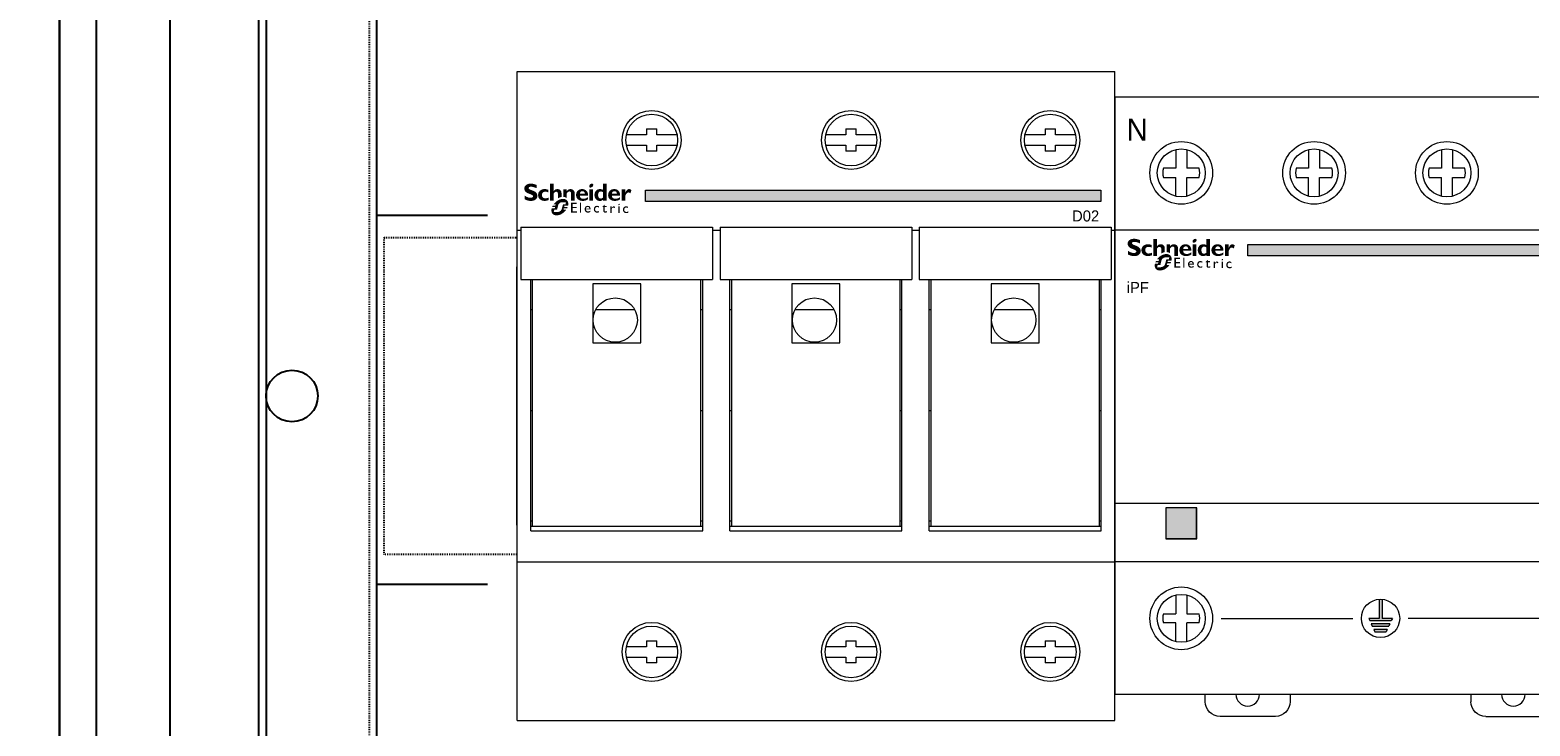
# Model space of a CAD drawing. Header units: millimetres. Extents: x 53896 to 55996, y -16755 to -13785.
# Tile 19 of 24: x 54675 to 54878, y -14659 to -14565. Entities that reach past the tile are written whole.
import ezdxf
from ezdxf.enums import TextEntityAlignment as Align

# ---------------------------------------------------------------- set-up
doc = ezdxf.new("R2010")
doc.units = ezdxf.units.MM
doc.header["$MEASUREMENT"] = 0
doc.linetypes.add('POINTILLE', pattern=[0.2, 0.06, -0.14])
doc.layers.add('2DE_OBJ_Schneider-Devices', color=7, linetype='Continuous', lineweight=18)
doc.layers.add('2DE_OBJ_Schneider-Logo', color=112, linetype='Continuous', lineweight=0)
for name, color, linetype in [('CP_WIPEOUT', 254, 'Continuous'), ('LAYER1', 7, 'Continuous'), ('LAYER13', 7, 'Continuous'), ('LAYER19', 7, 'Continuous'), ('LAYER27', 7, 'Continuous'), ('LAYER3', 7, 'Continuous'), ('LAYER9', 7, 'Continuous')]:
    doc.layers.add(name, color=color, linetype=linetype)
doc.styles.add('CP_ATTR', font='arial.ttf')

# ---------------------------------------------------------------- blocks, each defined once
blk = doc.blocks.new('SYMBOLE_G')
at = {"layer": 'LAYER3', "color": 7}
blk.add_lwpolyline([(0, 0), (595, 0), (595, -1830), (0, -1830)], close=True, dxfattribs=at)
blk = doc.blocks.new('__EDIGRA2__3456_G')
at = {"layer": 'LAYER27', "color": 7}
blk.add_lwpolyline([(5, -5), (300, -5), (300, -1675), (5, -1675)], close=True, dxfattribs=at)
at = {"layer": 'LAYER3', "color": 7}
blk.add_line((28, -15), (28, -1665), dxfattribs=at)
for points in [[(0, 0), (305, 0), (305, -1830), (0, -1830)], [(15, -15), (290, -15), (290, -1665), (15, -1665)], [(15, -15), (28, -15), (28, -1665), (15, -1665)]]:
    blk.add_lwpolyline(points, close=True, dxfattribs=at)
at = {"layer": 'LAYER9', "color": 7}
for p, q in [((43, -1665), (43, -15)), ((43, -665), (58, -665)), ((43, -715), (58, -715))]:
    blk.add_line(p, q, dxfattribs=at)
blk = doc.blocks.new('__EDIGRA2__3460_G')
at = {"layer": 'LAYER13', "color": 7, "linetype": 'POINTILLE'}
blk.add_lwpolyline([(15, 0), (235, 0), (235, -150), (15, -150)], close=True, dxfattribs=at)
at = {"layer": 'LAYER13', "color": 7}
blk.add_lwpolyline([(35, -57), (215, -57), (215, -92), (35, -92)], close=True, dxfattribs=at)
at = {"layer": 'LAYER19', "color": 7}
blk.add_lwpolyline([(0, 0), (250, 0), (250, -150), (0, -150)], close=True, dxfattribs=at)
at = {"layer": 'LAYER19', "color": 253, "linetype": 'POINTILLE'}
blk.add_lwpolyline([(17, -53), (233, -53), (233, -96), (17, -96)], close=True, dxfattribs=at)
at = {"layer": 'LAYER19', "color": 7}
blk.add_circle((4.5, -74.5), 3.5, dxfattribs=at)
blk = doc.blocks.new('Logo Schneider_2009')
for points in [[(1.62, 8.12), (1.87, 8.01), (2.17, 7.9), (2.51, 7.77), (2.73, 7.68), (2.98, 7.54), (3.16, 7.4), (3.26, 7.26), (3.3, 7.1), (3.29, 7.04), (3.24, 6.86), (3.13, 6.73), (2.95, 6.63), (2.72, 6.57), (2.41, 6.55), (2.37, 6.55), (2.18, 6.56), (1.97, 6.59), (1.76, 6.64), (1.55, 6.71), (1.32, 6.79), (1.09, 6.9), (0.85, 7.02), (0.61, 7.16), (0.36, 7.32), (0.36, 6.02), (0.45, 5.97), (0.69, 5.86), (0.93, 5.76), (1.16, 5.67), (1.4, 5.6), (1.63, 5.54), (1.86, 5.49), (2.08, 5.46), (2.31, 5.44), (2.53, 5.43), (2.63, 5.43), (2.89, 5.45), (3.15, 5.48), (3.38, 5.53), (3.61, 5.6), (3.82, 5.69), (4.02, 5.8), (4.2, 5.92), (4.3, 6), (4.47, 6.17), (4.6, 6.35), (4.71, 6.55), (4.79, 6.77), (4.83, 7.01), (4.85, 7.26), (4.84, 7.35), (4.82, 7.58), (4.76, 7.8), (4.68, 8.01), (4.56, 8.2), (4.42, 8.38), (4.25, 8.55), (4.04, 8.71), (3.98, 8.75), (3.84, 8.82), (3.67, 8.9), (3.45, 9), (3.2, 9.11), (2.9, 9.23), (2.57, 9.36), (2.35, 9.45), (2.1, 9.58), (1.91, 9.72), (1.8, 9.86), (1.77, 10.01), (1.77, 10.04), (1.82, 10.21), (1.93, 10.33), (2.11, 10.42), (2.36, 10.48), (2.67, 10.5), (2.7, 10.49), (2.88, 10.49), (3.07, 10.46), (3.28, 10.42), (3.51, 10.36), (3.75, 10.28), (4.01, 10.19), (4.28, 10.09), (4.57, 9.97), (4.57, 11.12), (4.4, 11.19), (4.16, 11.29), (3.91, 11.37), (3.67, 11.44), (3.44, 11.5), (3.2, 11.54), (2.97, 11.57), (2.75, 11.59), (2.53, 11.59), (2.44, 11.59), (2.17, 11.58), (1.91, 11.55), (1.67, 11.5), (1.45, 11.43), (1.24, 11.35), (1.05, 11.24), (0.87, 11.12), (0.83, 11.1), (0.65, 10.93), (0.5, 10.75), (0.39, 10.56), (0.3, 10.34), (0.25, 10.11), (0.24, 9.87), (0.24, 9.79), (0.26, 9.55), (0.32, 9.32), (0.4, 9.11), (0.51, 8.91), (0.65, 8.73), (0.82, 8.57), (1.02, 8.42), (1.09, 8.37), (1.22, 8.3), (1.4, 8.22)], [(12.28, 6.41), (12.16, 6.34), (12.16, 7.83), (12.14, 8.11), (12.08, 8.34), (11.98, 8.51), (11.84, 8.63), (11.65, 8.7), (11.51, 8.71), (11.33, 8.68), (11.14, 8.6), (10.96, 8.46), (10.77, 8.26), (10.65, 8.1), (10.65, 5.51), (9.38, 5.51), (9.38, 11.52), (10.65, 11.52), (10.65, 8.99), (10.67, 8.99), (10.84, 9.18), (11.03, 9.34), (11.22, 9.47), (11.43, 9.56), (11.65, 9.62), (11.87, 9.65), (11.95, 9.65), (12.21, 9.64), (12.45, 9.59), (12.66, 9.5), (12.86, 9.39), (12.97, 9.3), (13.12, 9.13), (13.24, 8.95), (13.34, 8.74), (13.4, 8.51), (13.43, 8.26), (13.43, 8.1), (13.43, 6.86), (13.26, 6.83), (13.14, 6.79), (13.01, 6.75), (12.89, 6.71), (12.77, 6.66), (12.64, 6.6), (12.52, 6.54), (12.4, 6.48)], [(8.85, 6.63), (8.6, 6.54), (8.33, 6.46), (8.09, 6.4), (7.89, 6.37), (7.71, 6.35), (7.69, 6.35), (7.44, 6.38), (7.21, 6.44), (7, 6.54), (6.83, 6.69), (6.68, 6.86), (6.58, 7.06), (6.51, 7.29), (6.49, 7.55), (6.51, 7.77), (6.55, 7.99), (6.63, 8.18), (6.73, 8.34), (6.87, 8.48), (7.04, 8.58), (7.25, 8.65), (7.48, 8.7), (7.75, 8.71), (7.86, 8.71), (8.1, 8.68), (8.33, 8.62), (8.56, 8.54), (8.79, 8.43), (8.79, 9.4), (8.62, 9.45), (8.38, 9.52), (8.13, 9.58), (7.9, 9.62), (7.66, 9.64), (7.44, 9.65), (7.28, 9.65), (7.03, 9.63), (6.79, 9.58), (6.56, 9.52), (6.34, 9.44), (6.14, 9.33), (5.95, 9.21), (5.77, 9.06), (5.73, 9.03), (5.57, 8.86), (5.43, 8.67), (5.32, 8.47), (5.23, 8.26), (5.17, 8.03), (5.13, 7.79), (5.12, 7.53), (5.12, 7.49), (5.14, 7.24), (5.18, 7), (5.25, 6.77), (5.34, 6.56), (5.46, 6.37), (5.6, 6.19), (5.77, 6.02), (5.89, 5.92), (6.07, 5.8), (6.27, 5.69), (6.48, 5.61), (6.71, 5.54), (6.95, 5.49), (7.2, 5.46), (7.47, 5.45), (7.65, 5.46), (7.87, 5.48), (8.1, 5.51), (8.34, 5.57), (8.59, 5.64), (8.85, 5.73)], [(14.3, 6.84), (14.15, 6.86), (14.04, 6.86), (14.04, 9.57), (15.32, 9.57), (15.32, 9), (15.5, 9.19), (15.69, 9.35), (15.89, 9.47), (16.1, 9.56), (16.32, 9.62), (16.55, 9.65), (16.63, 9.65), (16.89, 9.64), (17.13, 9.58), (17.34, 9.5), (17.54, 9.38), (17.61, 9.32), (17.77, 9.16), (17.9, 8.99), (18, 8.78), (18.07, 8.56), (18.11, 8.31), (18.12, 8.1), (18.12, 5.51), (16.85, 5.51), (16.85, 8), (16.82, 8.28), (16.76, 8.49), (16.64, 8.65), (16.49, 8.76), (16.28, 8.8), (16.2, 8.81), (16.02, 8.78), (15.84, 8.7), (15.66, 8.55), (15.48, 8.36), (15.32, 8.14), (15.32, 6.4), (15.28, 6.44), (15.18, 6.52), (15.07, 6.59), (14.96, 6.65), (14.84, 6.71), (14.71, 6.75), (14.58, 6.79), (14.44, 6.82)], [(36.55, 8.09), (36.69, 8.25), (36.84, 8.36), (37, 8.43), (37.16, 8.46), (37.24, 8.45), (37.44, 8.4), (37.67, 8.31), (37.93, 8.16), (38.28, 9.3), (38.07, 9.44), (37.83, 9.56), (37.62, 9.63), (37.44, 9.65), (37.41, 9.65), (37.23, 9.63), (37.06, 9.57), (36.89, 9.47), (36.73, 9.33), (36.57, 9.16), (36.42, 8.95), (36.28, 8.7), (36.14, 8.42), (36.12, 8.42), (36.12, 9.59), (34.85, 9.59), (34.85, 5.53), (36.12, 5.53), (36.12, 7.28), (36.14, 7.33), (36.27, 7.63), (36.41, 7.88)], [(17.35, 4.39), (18.84, 4.39), (18.84, 4.85), (16.85, 4.85), (16.85, 1.32), (18.88, 1.32), (18.88, 1.79), (17.35, 1.79), (17.35, 2.89), (18.79, 2.89), (18.79, 3.33), (17.35, 3.33)], [(20.41, 4.85), (19.96, 4.85), (19.96, 1.32), (20.41, 1.32)], [(26.21, 3.69), (26.05, 3.7), (25.97, 3.7), (25.79, 3.68), (25.62, 3.63), (25.47, 3.57), (25.34, 3.48), (25.22, 3.36), (25.15, 3.27), (25.06, 3.13), (25, 2.98), (24.95, 2.82), (24.92, 2.64), (24.91, 2.45), (24.92, 2.37), (24.94, 2.19), (24.98, 2.02), (25.04, 1.87), (25.13, 1.73), (25.24, 1.6), (25.29, 1.56), (25.42, 1.46), (25.57, 1.38), (25.72, 1.32), (25.9, 1.29), (26.08, 1.28), (26.1, 1.28), (26.29, 1.29), (26.46, 1.32), (26.62, 1.36), (26.77, 1.42), (26.77, 1.87), (26.65, 1.82), (26.48, 1.76), (26.31, 1.73), (26.16, 1.72), (25.99, 1.73), (25.83, 1.76), (25.69, 1.82), (25.58, 1.9), (25.49, 2.01), (25.43, 2.14), (25.39, 2.3), (25.38, 2.48), (25.38, 2.61), (25.42, 2.78), (25.48, 2.94), (25.57, 3.07), (25.61, 3.11), (25.75, 3.2), (25.9, 3.26), (26.08, 3.28), (26.09, 3.28), (26.24, 3.26), (26.39, 3.22), (26.56, 3.14), (26.73, 3.04), (26.73, 3.53), (26.72, 3.53), (26.54, 3.61), (26.37, 3.66)], [(29.47, 3.65), (28.74, 3.65), (28.74, 4.14), (27.88, 3.29), (27.88, 3.24), (28.27, 3.24), (28.27, 2.01), (28.28, 1.89), (28.31, 1.73), (28.36, 1.59), (28.45, 1.48), (28.55, 1.39), (28.69, 1.33), (28.85, 1.29), (29.03, 1.28), (29.09, 1.28), (29.25, 1.31), (29.42, 1.36), (29.59, 1.44), (29.59, 1.87), (29.55, 1.85), (29.38, 1.77), (29.22, 1.72), (29.06, 1.7), (28.98, 1.71), (28.84, 1.77), (28.76, 1.88), (28.74, 2.05), (28.74, 3.24), (29.47, 3.24)], [(32.08, 3.51), (31.94, 3.53), (31.87, 3.52), (31.75, 3.48), (31.63, 3.4), (31.51, 3.29), (31.38, 3.13), (31.26, 2.94), (31.26, 3.47), (30.8, 3.47), (30.8, 1.15), (31.26, 1.15), (31.26, 2.36), (31.26, 2.41), (31.29, 2.58), (31.34, 2.74), (31.43, 2.88), (31.52, 2.97), (31.66, 3.05), (31.82, 3.08), (31.94, 3.06), (32.09, 2.99), (32.25, 2.86), (32.49, 3.26), (32.39, 3.35), (32.23, 3.45)], [(35.5, 3.1), (35.42, 2.96), (35.35, 2.81), (35.31, 2.65), (35.28, 2.47), (35.27, 2.28), (35.27, 2.2), (35.29, 2.02), (35.33, 1.85), (35.4, 1.7), (35.48, 1.56), (35.59, 1.43), (35.64, 1.38), (35.78, 1.28), (35.92, 1.21), (36.08, 1.15), (36.25, 1.12), (36.44, 1.11), (36.45, 1.11), (36.64, 1.12), (36.82, 1.15), (36.98, 1.19), (37.13, 1.25), (37.13, 1.7), (37.01, 1.65), (36.83, 1.59), (36.67, 1.56), (36.52, 1.55), (36.34, 1.56), (36.18, 1.59), (36.05, 1.65), (35.93, 1.73), (35.85, 1.84), (35.78, 1.97), (35.75, 2.13), (35.73, 2.31), (35.74, 2.44), (35.78, 2.61), (35.84, 2.77), (35.93, 2.9), (35.97, 2.93), (36.1, 3.03), (36.26, 3.09), (36.44, 3.11), (36.44, 3.11), (36.59, 3.09), (36.75, 3.05), (36.91, 2.97), (37.08, 2.87), (37.08, 3.36), (37.08, 3.36), (36.9, 3.44), (36.73, 3.49), (36.57, 3.52), (36.41, 3.53), (36.33, 3.53), (36.14, 3.51), (35.98, 3.46), (35.83, 3.4), (35.7, 3.3), (35.58, 3.19)]]:
    blk.add_hatch(color=112).paths.add_polyline_path(points)
h = blk.add_hatch(color=112)
h.paths.add_polyline_path([(23.78, 11.44), (23.57, 11.28), (23.57, 11.28), (23.4, 11.07), (23.29, 10.86), (23.26, 10.65), (23.27, 10.52), (23.35, 10.33), (23.51, 10.22), (23.75, 10.18), (23.77, 10.18), (23.98, 10.22), (24.19, 10.33), (24.4, 10.5), (24.57, 10.69), (24.67, 10.9), (24.71, 11.11), (24.7, 11.24), (24.62, 11.43), (24.46, 11.54), (24.22, 11.58), (24.21, 11.58), (23.99, 11.54)])
h.paths.add_polyline_path([(24.61, 9.57), (23.34, 9.57), (23.34, 5.51), (24.61, 5.51)])
h = blk.add_hatch(color=112)
h.paths.add_polyline_path([(28.16, 9.4), (27.93, 9.5), (27.69, 9.57), (27.46, 9.62), (27.22, 9.65), (27.1, 9.65), (26.85, 9.64), (26.61, 9.6), (26.38, 9.53), (26.17, 9.44), (25.97, 9.32), (25.79, 9.18), (25.69, 9.08), (25.55, 8.91), (25.42, 8.71), (25.32, 8.51), (25.24, 8.29), (25.19, 8.05), (25.15, 7.81), (25.14, 7.55), (25.15, 7.29), (25.19, 7.05), (25.25, 6.82), (25.33, 6.6), (25.43, 6.39), (25.56, 6.2), (25.69, 6.04), (25.86, 5.87), (26.05, 5.72), (26.25, 5.61), (26.46, 5.52), (26.69, 5.46), (26.93, 5.43), (27.04, 5.43), (27.29, 5.45), (27.52, 5.49), (27.74, 5.57), (27.95, 5.69), (28.15, 5.83), (28.16, 5.84), (28.16, 5.51), (29.44, 5.51), (29.44, 11.52), (28.16, 11.52)])
h.paths.add_polyline_path([(28.16, 8.58), (28.16, 6.63), (27.95, 6.47), (27.73, 6.36), (27.52, 6.3), (27.42, 6.3), (27.19, 6.31), (27, 6.37), (26.83, 6.46), (26.69, 6.59), (26.58, 6.76), (26.51, 6.96), (26.46, 7.2), (26.43, 7.52), (26.45, 7.81), (26.49, 8.06), (26.56, 8.28), (26.66, 8.45), (26.79, 8.59), (26.95, 8.7), (27.13, 8.77), (27.35, 8.8), (27.46, 8.81), (27.69, 8.78), (27.91, 8.71)], flags=16)
h = blk.add_hatch(color=112)
h.paths.add_polyline_path([(11.79, 5.39), (11.67, 5.31), (11.55, 5.21), (11.44, 5.12), (11.32, 5.01), (11.21, 4.9), (11.19, 4.88), (11.09, 4.78), (10.99, 4.68), (10.89, 4.58), (10.8, 4.47), (10.72, 4.36), (10.63, 4.25), (11.4, 4.25), (11.23, 3.74), (10.31, 3.74), (10.26, 3.63), (10.19, 3.51), (10.14, 3.4), (10.09, 3.26), (11.16, 3.26), (10.99, 2.76), (9.93, 2.76), (9.9, 2.61), (9.88, 2.47), (9.86, 2.33), (9.85, 2.19), (9.85, 2.1), (9.86, 1.95), (9.87, 1.8), (9.89, 1.66), (9.92, 1.52), (9.96, 1.39), (10.01, 1.27), (10.07, 1.15), (10.14, 1.04), (10.22, 0.93), (10.3, 0.83), (10.34, 0.8), (10.43, 0.71), (10.53, 0.64), (10.64, 0.56), (10.75, 0.5), (10.87, 0.45), (11, 0.41), (11.13, 0.37), (11.27, 0.34), (11.42, 0.33), (11.57, 0.32), (11.68, 0.31), (11.81, 0.32), (11.94, 0.32), (12.06, 0.34), (12.19, 0.35), (12.32, 0.37), (12.44, 0.4), (12.57, 0.43), (12.69, 0.47), (12.82, 0.51), (12.94, 0.56), (13.06, 0.61), (13.18, 0.66), (13.31, 0.72), (13.43, 0.79), (13.55, 0.86), (13.67, 0.94), (13.79, 1.02), (13.91, 1.1), (14.02, 1.19), (14.14, 1.29), (14.26, 1.39), (14.37, 1.49), (14.47, 1.58), (14.57, 1.68), (14.67, 1.78), (14.77, 1.89), (14.86, 2), (14.95, 2.1), (15.04, 2.21), (15.11, 2.32), (14.12, 2.32), (14.27, 2.82), (15.42, 2.82), (15.48, 2.94), (15.54, 3.07), (15.6, 3.2), (15.63, 3.3), (14.38, 3.3), (14.44, 3.51), (14.52, 3.8), (15.78, 3.8), (15.79, 3.83), (15.81, 3.97), (15.83, 4.11), (15.84, 4.25), (15.85, 4.38), (15.85, 4.4), (15.84, 4.55), (15.83, 4.7), (15.8, 4.84), (15.77, 4.97), (15.73, 5.1), (15.68, 5.22), (15.61, 5.34), (15.54, 5.45), (15.46, 5.55), (15.37, 5.65), (15.28, 5.74), (15.18, 5.82), (15.07, 5.89), (14.96, 5.95), (14.84, 6.01), (14.71, 6.05), (14.58, 6.09), (14.44, 6.12), (14.3, 6.14), (14.15, 6.15), (14, 6.16), (13.89, 6.16), (13.76, 6.15), (13.64, 6.14), (13.51, 6.12), (13.38, 6.1), (13.25, 6.08), (13.13, 6.05), (13, 6.01), (12.88, 5.97), (12.76, 5.93), (12.63, 5.88), (12.51, 5.82), (12.39, 5.76), (12.27, 5.7), (12.15, 5.63), (12.03, 5.56), (11.91, 5.48)])
h.paths.add_polyline_path([(12.61, 4.51), (12.73, 4.62), (12.86, 4.71), (12.97, 4.79), (13.09, 4.85), (13.22, 4.9), (13.35, 4.93), (13.48, 4.96), (13.63, 4.98), (13.77, 4.98), (15.01, 4.98), (14.85, 4.25), (14.1, 4.25), (14, 4.23), (13.93, 4.14), (13.77, 3.51), (13.52, 2.59), (13.48, 2.46), (13.43, 2.34), (13.36, 2.22), (13.28, 2.12), (13.19, 2.01), (13.08, 1.92), (12.98, 1.84), (12.87, 1.76), (12.75, 1.69), (12.62, 1.64), (12.5, 1.59), (12.37, 1.55), (12.23, 1.52), (12.09, 1.5), (11.93, 1.49), (10.68, 1.49), (10.88, 2.29), (11.66, 2.29), (11.79, 2.33), (11.85, 2.38), (11.91, 2.47), (12.14, 3.51), (12.22, 3.83), (12.25, 3.93), (12.3, 4.06), (12.36, 4.18), (12.43, 4.29), (12.52, 4.41)], flags=16)
h = blk.add_hatch(color=112)
h.paths.add_polyline_path([(21.06, 9.64), (20.8, 9.65), (20.77, 9.65), (20.51, 9.64), (20.27, 9.6), (20.04, 9.55), (19.82, 9.47), (19.61, 9.36), (19.42, 9.23), (19.24, 9.08), (19.22, 9.06), (19.06, 8.89), (18.92, 8.7), (18.81, 8.49), (18.73, 8.28), (18.67, 8.05), (18.63, 7.81), (18.61, 7.56), (18.61, 7.53), (18.63, 7.28), (18.66, 7.03), (18.73, 6.81), (18.81, 6.59), (18.93, 6.4), (19.07, 6.21), (19.23, 6.04), (19.26, 6.02), (19.44, 5.88), (19.62, 5.76), (19.83, 5.66), (20.05, 5.58), (20.28, 5.52), (20.52, 5.48), (20.78, 5.45), (20.96, 5.45), (21.23, 5.46), (21.49, 5.48), (21.73, 5.53), (21.97, 5.58), (22.19, 5.66), (22.4, 5.75), (22.6, 5.86), (22.79, 5.98), (22.79, 6.77), (22.55, 6.61), (22.32, 6.48), (22.1, 6.38), (21.88, 6.29), (21.66, 6.24), (21.45, 6.21), (21.28, 6.2), (21.01, 6.21), (20.77, 6.25), (20.56, 6.32), (20.38, 6.43), (20.23, 6.55), (20.12, 6.71), (20.03, 6.89), (19.97, 7.11), (19.94, 7.34), (22.85, 7.34), (22.85, 7.61), (22.83, 7.86), (22.79, 8.1), (22.73, 8.32), (22.64, 8.53), (22.53, 8.73), (22.4, 8.91), (22.3, 9.02), (22.12, 9.19), (21.93, 9.33), (21.73, 9.44), (21.52, 9.53), (21.29, 9.6)])
h.paths.add_polyline_path([(21.08, 8.87), (21.28, 8.8), (21.45, 8.69), (21.58, 8.53), (21.67, 8.33), (21.72, 8.09), (21.73, 8), (19.97, 8), (20.01, 8.26), (20.09, 8.47), (20.2, 8.64), (20.36, 8.77), (20.55, 8.85), (20.81, 8.89)], flags=16)
h = blk.add_hatch(color=112)
h.paths.add_polyline_path([(32.44, 9.64), (32.19, 9.65), (32.16, 9.65), (31.9, 9.64), (31.65, 9.6), (31.42, 9.55), (31.2, 9.47), (31, 9.36), (30.81, 9.23), (30.63, 9.08), (30.61, 9.06), (30.45, 8.89), (30.31, 8.7), (30.2, 8.49), (30.11, 8.28), (30.05, 8.05), (30.01, 7.81), (30, 7.56), (30, 7.53), (30.01, 7.28), (30.05, 7.03), (30.11, 6.81), (30.2, 6.59), (30.32, 6.4), (30.45, 6.21), (30.62, 6.04), (30.64, 6.02), (30.82, 5.88), (31.01, 5.76), (31.21, 5.66), (31.43, 5.58), (31.66, 5.52), (31.91, 5.48), (32.17, 5.45), (32.35, 5.45), (32.62, 5.46), (32.88, 5.48), (33.12, 5.53), (33.35, 5.58), (33.58, 5.66), (33.79, 5.75), (33.98, 5.86), (34.18, 5.98), (34.18, 6.77), (33.94, 6.61), (33.71, 6.48), (33.49, 6.38), (33.26, 6.29), (33.05, 6.24), (32.83, 6.21), (32.67, 6.2), (32.4, 6.21), (32.16, 6.25), (31.95, 6.32), (31.77, 6.43), (31.62, 6.55), (31.5, 6.71), (31.41, 6.89), (31.36, 7.11), (31.33, 7.34), (34.23, 7.34), (34.24, 7.61), (34.22, 7.86), (34.18, 8.1), (34.11, 8.32), (34.03, 8.53), (33.92, 8.73), (33.79, 8.91), (33.69, 9.02), (33.51, 9.19), (33.32, 9.33), (33.12, 9.44), (32.91, 9.53), (32.68, 9.6)])
h.paths.add_polyline_path([(32.47, 8.87), (32.67, 8.8), (32.84, 8.69), (32.96, 8.53), (33.05, 8.33), (33.11, 8.09), (33.12, 8), (31.35, 8), (31.39, 8.26), (31.47, 8.47), (31.59, 8.64), (31.74, 8.77), (31.93, 8.85), (32.19, 8.89)], flags=16)
h = blk.add_hatch(color=112)
h.paths.add_polyline_path([(22.74, 3.7), (22.56, 3.69), (22.39, 3.65), (22.24, 3.59), (22.1, 3.5), (21.98, 3.39), (21.97, 3.38), (21.86, 3.25), (21.78, 3.11), (21.72, 2.96), (21.68, 2.79), (21.66, 2.61), (21.66, 2.52), (21.67, 2.34), (21.7, 2.17), (21.75, 2.01), (21.82, 1.86), (21.91, 1.71), (21.97, 1.65), (22.08, 1.52), (22.21, 1.43), (22.36, 1.35), (22.52, 1.31), (22.7, 1.28), (22.78, 1.28), (22.96, 1.29), (23.13, 1.31), (23.29, 1.36), (23.45, 1.42), (23.61, 1.5), (23.71, 1.56), (23.71, 2), (23.54, 1.9), (23.38, 1.82), (23.21, 1.76), (23.06, 1.73), (22.9, 1.72), (22.72, 1.73), (22.57, 1.77), (22.44, 1.84), (22.33, 1.93), (22.24, 2.05), (22.17, 2.2), (22.13, 2.37), (22.12, 2.42), (23.75, 2.42), (23.75, 2.63), (23.72, 2.82), (23.69, 2.99), (23.64, 3.14), (23.57, 3.28), (23.49, 3.39), (23.4, 3.49), (23.29, 3.57), (23.16, 3.63), (23.03, 3.67), (22.87, 3.7)])
h.paths.add_polyline_path([(22.75, 3.31), (22.92, 3.29), (23.06, 3.23), (23.16, 3.14), (23.23, 3.01), (23.28, 2.85), (23.29, 2.73), (22.12, 2.73), (22.17, 2.91), (22.24, 3.06), (22.34, 3.17), (22.46, 3.25), (22.61, 3.29)], flags=16)
h = blk.add_hatch(color=112)
h.paths.add_polyline_path([(34.08, 4.39), (33.96, 4.43), (33.79, 4.38), (33.69, 4.3), (33.61, 4.17), (33.62, 4.02), (33.67, 3.95), (33.78, 3.9), (33.94, 3.97), (34.05, 4.04), (34.13, 4.17), (34.13, 4.32)])
h.paths.add_polyline_path([(34.1, 3.47), (33.65, 3.47), (33.65, 1.15), (34.1, 1.15)])
blk = doc.blocks.new('Schneider Electric-logo')
at = {"color": 3, "xscale": 45.60207954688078, "yscale": 45.60207954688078, "zscale": 45.60207954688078}
blk.add_blockref('Logo Schneider_2009', (2560, 1257), dxfattribs=at)
blk = doc.blocks.new('SE_logo')
at = {"xscale": 0.2, "yscale": 0.2, "zscale": 0.2}
blk.add_blockref('Schneider Electric-logo', (-516.3, -249.2), dxfattribs=at)
blk = doc.blocks.new('2d_spd_ipf_3p+n_se74_otkh10')
at = {"lineweight": 0}
for p, q in [((21.75, -43.5), (14.25, -43.5)), ((50.25, -43.5), (57.75, -43.5))]:
    blk.add_line(p, q, dxfattribs=at)
blk.add_wipeout([(0, 40.5), (72, 40.5), (72, -40.5), (0, -40.5)]).dxf.layer = 'CP_WIPEOUT'
h = blk.add_hatch(color=112, dxfattribs=at)
h.dxf.hatch_style = 1
h.paths.add_polyline_path([(70.22, 20.48), (18, 20.48), (18, 18.93), (70.22, 18.93)])
blk.add_hatch(color=112, dxfattribs=at).paths.add_polyline_path([(11.08, -15.22), (6.93, -15.22), (6.93, -19.37), (11.08, -19.37)])
h = blk.add_hatch(color=253, dxfattribs=at)
h.paths.add_polyline_path([(36.2, -27.61, 0.038519), (35.8, -27.61), (35.8, -30.2), (34.4, -30.2), (34.54, -30.51), (36, -30.51), (37.46, -30.51), (37.6, -30.2), (36.2, -30.2)])
h.paths.add_polyline_path([(37.26, -30.95), (36, -30.95), (34.74, -30.95), (34.88, -31.26), (36, -31.26), (37.12, -31.26)])
h.paths.add_polyline_path([(36.92, -31.7), (36, -31.7), (35.08, -31.7), (35.22, -32.01), (36, -32.01), (36.78, -32.01)])
for p, q in [((0, 40.5), (72, 40.5)), ((8.25, 33.37), (8.25, 30.83)), ((9.75, 33.37), (9.75, 30.83)), ((26.25, 33.37), (26.25, 30.83)), ((27.75, 33.37), (27.75, 30.83)), ((44.25, 33.37), (44.25, 30.83)), ((45.75, 33.37), (45.75, 30.83)), ((62.25, 33.37), (62.25, 30.83)), ((63.75, 33.37), (63.75, 30.83)), ((8.25, 30.83), (6.58, 30.83)), ((11.42, 30.83), (9.75, 30.83)), ((26.25, 30.83), (24.58, 30.83)), ((29.42, 30.83), (27.75, 30.83)), ((44.25, 30.83), (42.58, 30.83)), ((47.42, 30.83), (45.75, 30.83)), ((62.25, 30.83), (60.58, 30.83)), ((65.42, 30.83), (63.75, 30.83)), ((6.58, 29.57), (8.25, 29.57)), ((8.25, 27.04), (8.25, 29.57)), ((9.75, 27.04), (9.75, 29.57)), ((9.75, 29.57), (11.42, 29.57)), ((24.58, 29.57), (26.25, 29.57)), ((26.25, 27.04), (26.25, 29.57)), ((27.75, 27.04), (27.75, 29.57)), ((27.75, 29.57), (29.42, 29.57)), ((42.58, 29.57), (44.25, 29.57)), ((44.25, 27.04), (44.25, 29.57)), ((45.75, 27.04), (45.75, 29.57)), ((45.75, 29.57), (47.42, 29.57)), ((60.58, 29.57), (62.25, 29.57)), ((62.25, 27.04), (62.25, 29.57)), ((63.75, 27.04), (63.75, 29.57)), ((63.75, 29.57), (65.42, 29.57)), ((0, 22.5), (72, 22.5)), ((0, -14.6), (72, -14.6)), ((6.9, -15.2), (6.9, -19.4)), ((11.1, -15.2), (6.9, -15.2)), ((11.08, -15.22), (6.93, -15.22)), ((6.93, -15.22), (6.93, -19.37)), ((11.08, -19.37), (11.08, -15.22)), ((11.1, -19.4), (11.1, -15.2)), ((6.9, -19.4), (11.1, -19.4)), ((6.93, -19.37), (11.08, -19.37)), ((0, -22.5), (72, -22.5)), ((8.25, -27.04), (8.25, -29.57)), ((9.75, -27.04), (9.75, -29.57)), ((6.58, -29.57), (8.25, -29.57)), ((9.75, -29.57), (11.42, -29.57)), ((8.25, -30.83), (6.58, -30.83)), ((8.25, -33.37), (8.25, -30.83)), ((11.42, -30.83), (9.75, -30.83)), ((9.75, -33.37), (9.75, -30.83)), ((37.26, -30.95), (34.74, -30.95)), ((36.92, -31.7), (35.08, -31.7)), ((0, -40.5), (72, -40.5)), ((12.25, -41.5), (12.25, -40.5)), ((23.75, -40.5), (23.75, -41.5)), ((48.25, -40.5), (48.25, -41.5)), ((59.75, -41.5), (59.75, -40.5))]:
    blk.add_line(p, q, dxfattribs=at)
for points in [[(0, 40.5), (0, -40.5)], [(72, 40.5), (72, -40.5)], [(35.8, -27.61), (35.8, -30.2)], [(36.2, -27.61), (36.2, -30.2)], [(14.41, -30.2), (32.24, -30.2)], [(34.4, -30.2), (34.54, -30.51)], [(35.8, -30.2), (34.4, -30.2)], [(37.6, -30.2), (36.2, -30.2)], [(37.6, -30.2), (37.46, -30.51)], [(57.59, -30.2), (39.76, -30.2)], [(34.54, -30.51), (37.46, -30.51)], [(34.74, -30.95), (34.88, -31.26)], [(34.88, -31.26), (37.12, -31.26)], [(35.08, -31.7), (35.22, -32.01)], [(35.22, -32.01), (36.78, -32.01)], [(36.92, -31.7), (36.78, -32.01)], [(37.26, -30.95), (37.12, -31.26)]]:
    blk.add_lwpolyline(points, dxfattribs=at)
at = {"color": 112, "lineweight": 0}
blk.add_lwpolyline([(18, 20.48), (70.22, 20.48), (70.22, 18.93), (18, 18.93)], close=True, dxfattribs=at)
at = {"lineweight": 0}
for centre, radius in [((9, 30.2), 4.25), ((9, 30.2), 3.25), ((27, 30.2), 4.25), ((27, 30.2), 3.25), ((45, 30.2), 4.25), ((45, 30.2), 3.25), ((63, 30.2), 4.25), ((63, 30.2), 3.25), ((9, -30.2), 4.25), ((63, -30.2), 4.25), ((9, -30.2), 3.25), ((36, -30.2), 2.6)]:
    blk.add_circle(centre, radius, dxfattribs=at)
for centre, radius, start, end in [((9, 30.2), 2.5, 165.5225, 194.5959), ((9, 30.2), 2.5, 345.4041, 14.4775), ((27, 30.2), 2.5, 165.5225, 194.5959), ((27, 30.2), 2.5, 345.4041, 14.4775), ((45, 30.2), 2.5, 165.5225, 194.5959), ((45, 30.2), 2.5, 345.4041, 14.4775), ((63, 30.2), 2.5, 165.5225, 194.5959), ((63, 30.2), 2.5, 345.4041, 14.4775), ((9, -30.2), 2.5, 165.4041, 194.4775), ((9, -30.2), 2.5, 345.5225, 14.5959), ((18, -40.5), 1.6, 180, 0), ((54, -40.5), 1.6, 180, 0)]:
    blk.add_arc(centre, radius, start, end, dxfattribs=at)
at = {"lineweight": 0, "extrusion": (0, 0, -1)}
for centre, start, end in [((-14.25, -41.5), 270, 0), ((-21.75, -41.5), 180, 270), ((-50.25, -41.5), 270, 0), ((-57.75, -41.5), 180, 270)]:
    blk.add_arc(centre, 2, start, end, dxfattribs=at)
at = {"layer": '2DE_OBJ_Schneider-Logo', "lineweight": 0, "xscale": 0.04182049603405, "yscale": 0.04182049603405, "zscale": 0.04182049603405}
blk.add_blockref('SE_logo', (1.83, 16.75), dxfattribs=at)
at = {"linetype": 'Continuous', "lineweight": 0}
blk.add_text('N', height=3, dxfattribs=at).set_placement((1.58, 34.56))
at = {"style": 'CP_ATTR', "flags": 9}
for tag, p in [('NAME', (0, 0.01)), ('ARTICLE', (0, 0.01)), ('PRODUCT-TYPE', (0, 0.01)), ('ORDER-NO', (0, 0.01)), ('PRODUCER', (0, 0.01)), ('CHARACTER', (0, 0.01)), ('FUNCTION', (0, 0.01)), ('MARK3', (0, 0.01)), ('VOLTAGE', (0, 0)), ('POWER', (0, 0)), ('POWER_LOSSES', (0, 0)), ('NUMBER_OF_POLES', (0, 0)), ('IP', (0, 0)), ('LINK', (0, 0)), ('OTHER', (0, 0)), ('MARK2', (0.01, 0.01)), ('CURRENT', (0.01, 0.01)), ('TEXT_01', (0.01, 0)), ('NUMBER', (0.01, 0)), ('GROUP', (0.01, 0))]:
    blk.add_attdef(tag, text='', height=0.0005, dxfattribs=at).set_placement(p, align=Align.MIDDLE_LEFT)
at = {"linetype": 'ByBlock', "style": 'CP_ATTR', "flags": 9}
blk.add_attdef('WEIGHT', text='', height=0.0005, dxfattribs=at).set_placement((0, 0), align=Align.MIDDLE_LEFT)
at = {"layer": '2DE_OBJ_Schneider-Logo', "color": 253, "linetype": 'Continuous', "lineweight": 0}
blk.add_text('iPF', height=1.5, dxfattribs=at).set_placement((1.61, 13.91))
blk = doc.blocks.new('2d_rozbezp_d02_3p_se14_50kdzrj')
blk.add_wipeout([(0, 44), (81, 44), (81, -44), (0, -44)]).dxf.layer = 'CP_WIPEOUT'
at = {"lineweight": 0}
h = blk.add_hatch(color=112, dxfattribs=at)
h.dxf.hatch_style = 1
h.paths.add_polyline_path([(79.09, 27.92), (17.41, 27.92), (17.41, 26.37), (79.09, 26.37)])
for p, q in [((0, 44), (81, 44)), ((17.55, 35.4), (14.82, 35.4)), ((17.55, 36.2), (18.95, 36.2)), ((17.55, 36.2), (17.55, 35.4)), ((18.95, 35.4), (18.95, 36.2)), ((21.68, 35.4), (18.95, 35.4)), ((44.55, 35.4), (41.82, 35.4)), ((44.55, 36.2), (45.95, 36.2)), ((44.55, 36.2), (44.55, 35.4)), ((45.95, 35.4), (45.95, 36.2)), ((48.68, 35.4), (45.95, 35.4)), ((71.55, 35.4), (68.82, 35.4)), ((71.55, 36.2), (72.95, 36.2)), ((71.55, 36.2), (71.55, 35.4)), ((72.95, 35.4), (72.95, 36.2)), ((75.68, 35.4), (72.95, 35.4)), ((14.82, 34), (17.55, 34)), ((17.55, 34), (17.55, 33.2)), ((18.95, 33.2), (17.55, 33.2)), ((18.95, 33.2), (18.95, 34)), ((18.95, 34), (21.68, 34)), ((41.82, 34), (44.55, 34)), ((44.55, 34), (44.55, 33.2)), ((45.95, 33.2), (44.55, 33.2)), ((45.95, 33.2), (45.95, 34)), ((45.95, 34), (48.68, 34)), ((68.82, 34), (71.55, 34)), ((71.55, 34), (71.55, 33.2)), ((72.95, 33.2), (71.55, 33.2)), ((72.95, 33.2), (72.95, 34)), ((72.95, 34), (75.68, 34)), ((0.5, 22.91), (26.5, 22.91)), ((0.5, 22.91), (0.5, 15.81)), ((26.5, 22.91), (26.5, 15.81)), ((26.5, 22.5), (27.5, 22.5)), ((27.5, 22.91), (53.5, 22.91)), ((27.5, 22.91), (27.5, 15.81)), ((53.5, 22.91), (53.5, 15.81)), ((53.5, 22.5), (54.5, 22.5)), ((54.5, 22.91), (80.5, 22.91)), ((54.5, 22.91), (54.5, 15.81)), ((80.5, 22.91), (80.5, 15.81)), ((0.5, 15.81), (26.5, 15.81)), ((1.85, -18.27), (1.85, 15.81)), ((2.1, -17.7), (2.1, 15.81)), ((16.75, 15.2), (10.25, 15.2)), ((10.25, 15.2), (10.25, 7.2)), ((16.75, 7.2), (16.75, 15.2)), ((24.9, -17.7), (24.9, 15.81)), ((25.15, -18.27), (25.15, 15.81)), ((27.5, 15.81), (53.5, 15.81)), ((28.85, -18.27), (28.85, 15.81)), ((29.1, -17.7), (29.1, 15.81)), ((43.75, 15.2), (37.25, 15.2)), ((37.25, 15.2), (37.25, 7.2)), ((43.75, 7.2), (43.75, 15.2)), ((51.9, -17.7), (51.9, 15.81)), ((52.15, -18.27), (52.15, 15.81)), ((54.5, 15.81), (80.5, 15.81)), ((55.85, -18.27), (55.85, 15.81)), ((56.1, -17.7), (56.1, 15.81)), ((70.75, 15.2), (64.25, 15.2)), ((64.25, 15.2), (64.25, 7.2)), ((70.75, 7.2), (70.75, 15.2)), ((78.9, -17.7), (78.9, 15.81)), ((79.15, -18.27), (79.15, 15.81)), ((2.1, 11.7), (1.85, 11.7)), ((15.95, 11.7), (10.65, 11.7)), ((25.15, 11.7), (24.9, 11.7)), ((29.1, 11.7), (28.85, 11.7)), ((42.95, 11.7), (37.65, 11.7)), ((52.15, 11.7), (51.9, 11.7)), ((56.1, 11.7), (55.85, 11.7)), ((69.95, 11.7), (64.65, 11.7)), ((79.15, 11.7), (78.9, 11.7)), ((10.25, 7.2), (16.75, 7.2)), ((37.25, 7.2), (43.75, 7.2)), ((64.25, 7.2), (70.75, 7.2)), ((2.1, -2.01), (1.85, -2.01)), ((25.15, -2.01), (24.9, -2.01)), ((29.1, -2.01), (28.85, -2.01)), ((52.15, -2.01), (51.9, -2.01)), ((56.1, -2.01), (55.85, -2.01)), ((79.15, -2.01), (78.9, -2.01)), ((2.1, -16.99), (1.85, -16.99)), ((25.15, -17.7), (1.85, -17.7)), ((1.85, -18.27), (25.15, -18.27)), ((25.15, -16.99), (24.9, -16.99)), ((29.1, -16.99), (28.85, -16.99)), ((52.15, -17.7), (28.85, -17.7)), ((28.85, -18.27), (52.15, -18.27)), ((52.15, -16.99), (51.9, -16.99)), ((56.1, -16.99), (55.85, -16.99)), ((79.15, -17.7), (55.85, -17.7)), ((55.85, -18.27), (79.15, -18.27)), ((79.15, -16.99), (78.9, -16.99)), ((0, -22.5), (81, -22.5)), ((17.55, -34), (14.82, -34)), ((17.55, -33.2), (18.95, -33.2)), ((17.55, -33.2), (17.55, -34)), ((18.95, -34), (18.95, -33.2)), ((21.68, -34), (18.95, -34)), ((44.55, -34), (41.82, -34)), ((44.55, -33.2), (45.95, -33.2)), ((44.55, -33.2), (44.55, -34)), ((45.95, -34), (45.95, -33.2)), ((48.68, -34), (45.95, -34)), ((71.55, -34), (68.82, -34)), ((71.55, -33.2), (72.95, -33.2)), ((71.55, -33.2), (71.55, -34)), ((72.95, -34), (72.95, -33.2)), ((75.68, -34), (72.95, -34)), ((14.82, -35.4), (17.55, -35.4)), ((17.55, -35.4), (17.55, -36.2)), ((18.95, -36.2), (17.55, -36.2)), ((18.95, -36.2), (18.95, -35.4)), ((18.95, -35.4), (21.68, -35.4)), ((41.82, -35.4), (44.55, -35.4)), ((44.55, -35.4), (44.55, -36.2)), ((45.95, -36.2), (44.55, -36.2)), ((45.95, -36.2), (45.95, -35.4)), ((45.95, -35.4), (48.68, -35.4)), ((68.82, -35.4), (71.55, -35.4)), ((71.55, -35.4), (71.55, -36.2)), ((72.95, -36.2), (71.55, -36.2)), ((72.95, -36.2), (72.95, -35.4)), ((72.95, -35.4), (75.68, -35.4)), ((0, -44), (81, -44))]:
    blk.add_line(p, q, dxfattribs=at)
for points in [[(0, -44), (0, 44)], [(81, -44), (81, 44)], [(0, 22.5), (0.5, 22.5)], [(80.5, 22.5), (81, 22.5)]]:
    blk.add_lwpolyline(points, dxfattribs=at)
at = {"color": 112, "lineweight": 0}
blk.add_lwpolyline([(17.41, 27.92), (79.09, 27.92), (79.09, 26.37), (17.41, 26.37)], close=True, dxfattribs=at)
at = {"lineweight": 0}
for centre, radius in [((18.25, 34.7), 4), ((45.25, 34.7), 4), ((72.25, 34.7), 4), ((18.25, 34.7), 3.5), ((45.25, 34.7), 3.5), ((72.25, 34.7), 3.5), ((13.3, 10.3), 3), ((40.3, 10.3), 3), ((67.3, 10.3), 3), ((18.25, -34.7), 4), ((18.25, -34.7), 3.5), ((45.25, -34.7), 4), ((45.25, -34.7), 3.5), ((72.25, -34.7), 4), ((72.25, -34.7), 3.5)]:
    blk.add_circle(centre, radius, dxfattribs=at)
at = {"layer": '2DE_OBJ_Schneider-Logo', "lineweight": 0, "xscale": 0.04182049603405, "yscale": 0.04182049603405, "zscale": 0.04182049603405}
blk.add_blockref('SE_logo', (1.08, 24.28), dxfattribs=at)
at = {"style": 'CP_ATTR', "flags": 9}
for tag, p in [('NAME', (0, 0.01)), ('ARTICLE', (0, 0.01)), ('PRODUCT-TYPE', (0, 0.01)), ('ORDER-NO', (0, 0.01)), ('PRODUCER', (0, 0.01)), ('CHARACTER', (0, 0.01)), ('FUNCTION', (0, 0.01)), ('MARK3', (0, 0.01)), ('VOLTAGE', (0, 0)), ('POWER', (0, 0)), ('POWER_LOSSES', (0, 0)), ('NUMBER_OF_POLES', (0, 0)), ('IP', (0, 0)), ('LINK', (0, 0)), ('OTHER', (0, 0)), ('MARK2', (0.01, 0.01)), ('CURRENT', (0.01, 0.01)), ('TEXT_01', (0.01, 0)), ('NUMBER', (0.01, 0)), ('GROUP', (0.01, 0))]:
    blk.add_attdef(tag, text='', height=0.0005, dxfattribs=at).set_placement(p, align=Align.MIDDLE_LEFT)
at = {"linetype": 'ByBlock', "style": 'CP_ATTR', "flags": 9}
blk.add_attdef('WEIGHT', text='', height=0.0005, dxfattribs=at).set_placement((0, 0), align=Align.MIDDLE_LEFT)
at = {"layer": '2DE_OBJ_Schneider-Logo', "color": 253, "linetype": 'Continuous', "lineweight": 0}
blk.add_text('D02', height=1.5, dxfattribs=at).set_placement((75.2, 23.66))

msp = doc.modelspace()

# ---------------------------------------------------------------- block references
at = {"layer": 'LAYER1'}
for name, p in [('SYMBOLE_G', (54084.14, -13925.12)), ('__EDIGRA2__3456_G', (54679.14, -13925.12)), ('__EDIGRA2__3460_G', (54706.14, -14540.12))]:
    msp.add_blockref(name, p, dxfattribs=at)

# ---------------------------------------------------------------- next in the draw order: block references
at = {"layer": '2DE_OBJ_Schneider-Devices'}
msp.add_blockref('2d_spd_ipf_3p+n_se74_otkh10', (54822.14, -14614.57), dxfattribs=at)

# ---------------------------------------------------------------- next in the draw order: block references
msp.add_blockref('2d_rozbezp_d02_3p_se14_50kdzrj', (54741.14, -14614.62), dxfattribs=at)

doc.saveas('drawing.dxf')
